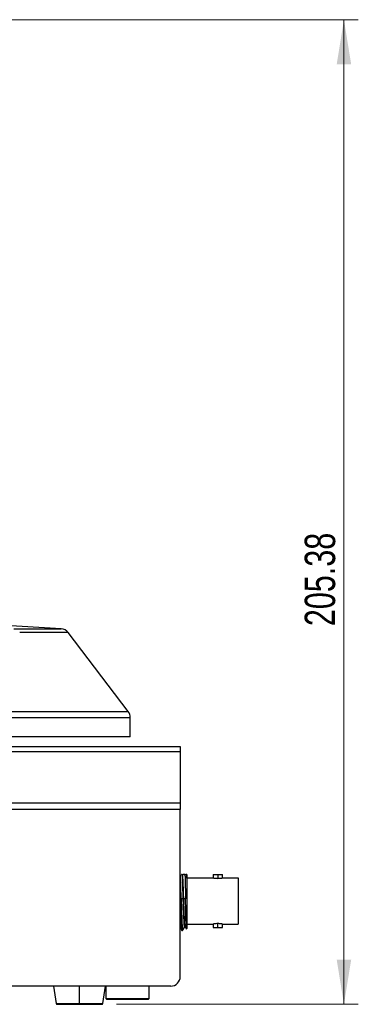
# Model space of a CAD drawing. Header units: millimetres. Extents: x 0 to 1100, y 0 to 813.
# Tile 24 of 24: x 1029 to 1100, y 355 to 561. Entities that reach past the tile are written whole.
import ezdxf

# ---------------------------------------------------------------- set-up
doc = ezdxf.new("R2010")
doc.units = ezdxf.units.MM
doc.styles.add('SLDTEXTSTYLE0', font='TXT', dxfattribs={"width": 0.75})
doc.dimstyles.new('SLDDIMSTYLE1', dxfattribs={"dimtxt": 6.35, "dimasz": 9.3, "dimexe": 0, "dimexo": 0.0625, "dimgap": 1.5875, "dimtad": 1, "dimrnd": 1e-09, "dimzin": 12, "dimdsep": 46, "dimtxsty": 'SLDTEXTSTYLE0', "dimsah": 1, "dimcen": 0.09, "dimadec": 0, "dimazin": 3, "dimtfac": 1, "dimtofl": 0, "dimtmove": 0, "dimatfit": 3, "dimfxl": 1, "dimfrac": 2, "dimtolj": 1, "dimtzin": 12, "dimarcsym": 0})

# ---------------------------------------------------------------- blocks, each defined once
blk = doc.blocks.new('_D_14')
at = {"color": 7, "linetype": 'Continuous', "lineweight": 0}
for p, q in [((1024.79, 560.74), (1099.92, 560.74)), ((1096.92, 355.36), (1096.92, 560.74)), ((1049.44, 355.36), (1099.92, 355.36))]:
    blk.add_line(p, q, dxfattribs=at)
at = {"color": 7, "linetype": 'Continuous', "lineweight": 18}
for points in [[(1096.92, 560.74), (1095.41, 551.44), (1098.43, 551.44)], [(1096.92, 355.36), (1098.43, 364.66), (1095.41, 364.66)]]:
    blk.add_solid(points, dxfattribs=at)
at = {"color": 7, "linetype": 'Continuous', "lineweight": 18, "insert": (1088.73, 434.24), "char_height": 6.35, "attachment_point": 1, "rotation": 90, "style": 'SLDTEXTSTYLE0'}
blk.add_mtext('205.38', dxfattribs=at)

msp = doc.modelspace()

# ---------------------------------------------------------------- linework, layer by layer
at = {"color": 7, "linetype": 'Continuous', "lineweight": 25}
for p, q in [((1037.919, 433.684), (1025.075, 434.458)), ((1051.917, 416.419), (1039.375, 432.9)), ((1052.326, 411.162), (1052.326, 415.207)), ((1052.326, 411.162), (909.206, 411.162)), ((980.766, 409.162), (1062.766, 409.162)), ((1062.766, 409.162), (1062.766, 408.04)), ((1062.766, 408.04), (980.766, 408.04)), ((1062.766, 408.04), (1062.766, 397.377)), ((980.766, 397.377), (1062.766, 397.377)), ((1062.766, 397.377), (1062.766, 395.969)), ((1062.766, 395.969), (980.766, 395.969)), ((1062.766, 361.162), (1062.766, 395.969)), ((1062.78, 382.422), (1062.766, 382.422)), ((1063.03, 382.422), (1062.921, 382.422)), ((1063.146, 382.298), (1063.063, 382.441)), ((1063.3, 382.435), (1063.221, 382.299)), ((1063.766, 382.086), (1063.746, 382.422)), ((1063.766, 382.422), (1063.746, 382.422)), ((1063.766, 382.086), (1063.766, 382.422)), ((1064.166, 382.422), (1064, 382.422)), ((1069.606, 382.412), (1069.606, 381.737)), ((1069.606, 382.412), (1070.596, 382.412)), ((1070.596, 382.412), (1070.596, 381.634)), ((1070.596, 382.412), (1071.586, 382.412)), ((1071.586, 381.737), (1071.586, 382.412)), ((1064.166, 381.737), (1069.606, 381.737)), ((1064.166, 381.035), (1064.166, 371.162)), ((1071.586, 381.737), (1074.836, 381.737)), ((1074.836, 381.737), (1074.836, 372.087)), ((1063.394, 377.328), (1062.961, 377.386)), ((1063.494, 377.328), (1063.394, 377.328)), ((1063.868, 377.378), (1063.494, 377.328)), ((1064.166, 372.087), (1069.606, 372.087)), ((1069.606, 372.087), (1069.606, 371.412)), ((1070.596, 371.412), (1070.596, 372.19)), ((1071.586, 371.412), (1071.586, 372.087)), ((1071.586, 372.087), (1074.836, 372.087)), ((1063.116, 370.762), (1063.25, 370.762)), ((1063.256, 370.765), (1063.695, 371.525)), ((1063.771, 371.524), (1064.021, 371.093)), ((1064.064, 371.06), (1064.166, 371.162)), ((1069.606, 371.412), (1070.596, 371.412)), ((1070.596, 371.412), (1071.586, 371.412)), ((1060.766, 359.162), (980.766, 359.162)), ((1036.346, 359.162), (1036.89, 355.532)), ((1046.641, 355.532), (1047.186, 359.162)), ((1047.266, 359.162), (1047.266, 356.562)), ((1056.266, 356.562), (1056.266, 359.162)), ((1037.088, 355.362), (1041.766, 355.362)), ((1041.766, 355.532), (1041.766, 355.362)), ((1041.766, 355.362), (1046.444, 355.362)), ((1047.266, 356.562), (1047.466, 356.362)), ((1047.266, 356.562), (1056.266, 356.562)), ((1056.066, 356.362), (1047.466, 356.362)), ((1056.066, 356.362), (1056.266, 356.562))]:
    msp.add_line(p, q, dxfattribs=at)
at = {"color": 8, "linetype": 'Continuous', "lineweight": 25}
for p, q in [((1028.056, 433.684), (1037.919, 433.684)), ((1039.375, 432.9), (1029.261, 432.9)), ((909.206, 415.207), (1052.326, 415.207)), ((1015.353, 416.419), (1051.917, 416.419)), ((1041.766, 355.532), (1041.766, 359.162)), ((1036.89, 355.532), (1041.766, 355.532)), ((1041.766, 355.532), (1046.641, 355.532))]:
    msp.add_line(p, q, dxfattribs=at)
at = {"color": 7, "linetype": 'Continuous', "lineweight": 25}
for centre, radius, start, end in [((1037.784, 431.689), 2, 37.27085, 86.11591), ((1050.326, 415.207), 2, 0, 37.27085), ((1060.766, 361.162), 2, 270, 0), ((1037.088, 355.562), 0.2, 188.53077, 270), ((1046.444, 355.562), 0.2, 270, 351.46923)]:
    msp.add_arc(centre, radius, start, end, dxfattribs=at)
msp.add_open_spline([(1062.961, 377.386), (1062.946, 377.912), (1062.916, 378.962), (1062.871, 380.387), (1062.826, 381.61), (1062.795, 382.151), (1062.78, 382.422)], degree=3, dxfattribs=at)
for points, knots in [([(1063.394, 377.328), (1063.378, 377.812), (1063.346, 378.78), (1063.299, 380.083), (1063.251, 381.169), (1063.204, 381.907), (1063.168, 382.282), (1063.147, 382.266), (1063.143, 382.262)], [0, 0, 0, 0, 0.1892202, 0.3785439, 0.5678144, 0.7571275, 0.9464089, 1, 1, 1, 1]), ([(1063.746, 382.422), (1063.481, 382.422), (1063.192, 382.422), (1063.313, 382.422), (1063.323, 382.422)], [0, 0, 0, 0, 0.9149911, 1, 1, 1, 1]), ([(1063.494, 377.328), (1063.478, 377.812), (1063.447, 378.78), (1063.399, 380.083), (1063.352, 381.167), (1063.304, 381.912), (1063.265, 382.3), (1063.241, 382.271), (1063.233, 382.262)], [0, 0, 0, 0, 0.1815227, 0.3631447, 0.5447157, 0.7263276, 0.907909, 1, 1, 1, 1]), ([(1063.766, 382.422), (1063.813, 382.422), (1063.896, 382.422), (1063.969, 382.422), (1064, 382.422)], [0, 0, 0, 0, 0.5693182, 1, 1, 1, 1]), ([(1063.766, 382.086), (1063.774, 381.798), (1063.791, 381.223), (1063.817, 380.065), (1063.843, 378.771), (1063.86, 377.842), (1063.868, 377.378)], [0, 0, 0, 0, 0.2515731, 0.5020975, 0.7515731, 1, 1, 1, 1]), ([(1064, 382.422), (1064.028, 382.236), (1064.082, 381.867), (1064.138, 381.311), (1064.166, 381.035)], [0, 0, 0, 0, 0.5035068, 1, 1, 1, 1]), ([(1064.166, 382.422), (1064.166, 382.326), (1064.166, 382.134), (1064.166, 381.403), (1064.166, 381.035)], [0, 0, 0, 0, 0.496629, 1, 1, 1, 1]), ([(1069.606, 381.737), (1069.621, 381.734), (1069.65, 381.727), (1069.879, 381.686), (1070.206, 381.644), (1070.466, 381.638), (1070.596, 381.634)], [0, 0, 0, 0, 0.2487854, 0.5000702, 0.750132, 1, 1, 1, 1]), ([(1070.596, 381.634), (1070.726, 381.638), (1070.986, 381.644), (1071.312, 381.686), (1071.541, 381.727), (1071.571, 381.734), (1071.586, 381.737)], [0, 0, 0, 0, 0.2498241, 0.4998337, 0.7503778, 1, 1, 1, 1]), ([(1063.116, 370.762), (1063.096, 370.829), (1063.057, 370.963), (1062.998, 372.01), (1062.94, 373.554), (1062.881, 375.479), (1062.823, 377.558), (1062.785, 378.837), (1062.766, 379.465)], [0, 0, 0, 0, 0.167628, 0.335256, 0.502884, 0.6705119, 0.8381399, 1, 1, 1, 1]), ([(1062.961, 377.386), (1062.977, 376.83), (1063.009, 375.717), (1063.056, 374.125), (1063.103, 372.742), (1063.151, 371.648), (1063.198, 370.985), (1063.231, 370.702), (1063.248, 370.774), (1063.25, 370.78)], [0, 0, 0, 0, 0.1641995, 0.3283989, 0.4925984, 0.6567979, 0.8209973, 0.9851968, 1, 1, 1, 1]), ([(1063.684, 371.512), (1063.667, 371.549), (1063.635, 371.624), (1063.587, 372.244), (1063.539, 373.187), (1063.491, 374.417), (1063.442, 375.836), (1063.41, 376.831), (1063.394, 377.328)], [0, 0, 0, 0, 0.1666733, 0.3333397, 0.4999988, 0.6666631, 0.8333356, 1, 1, 1, 1]), ([(1063.774, 371.555), (1063.764, 371.569), (1063.741, 371.605), (1063.704, 372.01), (1063.662, 372.702), (1063.62, 373.65), (1063.578, 374.777), (1063.536, 376.031), (1063.508, 376.896), (1063.494, 377.328)], [0, 0, 0, 0, 0.0984401, 0.2487492, 0.3989491, 0.549251, 0.6994824, 0.8497007, 1, 1, 1, 1]), ([(1064.046, 371.107), (1064.036, 371.138), (1064.014, 371.207), (1063.98, 372.084), (1063.942, 373.508), (1063.905, 375.354), (1063.881, 376.702), (1063.868, 377.378)], [0, 0, 0, 0, 0.1591109, 0.3673708, 0.5769389, 0.7878153, 1, 1, 1, 1]), ([(1070.596, 372.19), (1070.466, 372.186), (1070.206, 372.18), (1069.879, 372.138), (1069.65, 372.097), (1069.621, 372.09), (1069.606, 372.087)], [0, 0, 0, 0, 0.24985815, 0.49993362, 0.75122832, 1, 1, 1, 1]), ([(1071.586, 372.087), (1071.571, 372.09), (1071.541, 372.097), (1071.312, 372.138), (1070.986, 372.18), (1070.726, 372.186), (1070.596, 372.19)], [0, 0, 0, 0, 0.2495744, 0.5001446, 0.7501724, 1, 1, 1, 1]), ([(1062.766, 371.36), (1062.808, 371.288), (1062.923, 371.088), (1063.038, 370.889), (1063.112, 370.762)], [0, 0, 0, 0, 0.364303, 1, 1, 1, 1])]:
    msp.add_open_spline(points, degree=3, knots=knots, dxfattribs=at)

# ---------------------------------------------------------------- dimensions: what is measured, and where the dimension line sits
at = {"color": 7, "linetype": 'Continuous', "lineweight": 18}
dim = msp.add_linear_dim(base=(1096.918, 560.74), p1=(1046.444, 355.362), p2=(1021.791, 560.74), angle=90, dimstyle='SLDDIMSTYLE1', dxfattribs=at)
dim.commit()
dim.dimension.update_dxf_attribs({"geometry": '_D_14', "text_midpoint": (1096.918, 447.136), "dimtype": 160})

doc.saveas('drawing.dxf')
